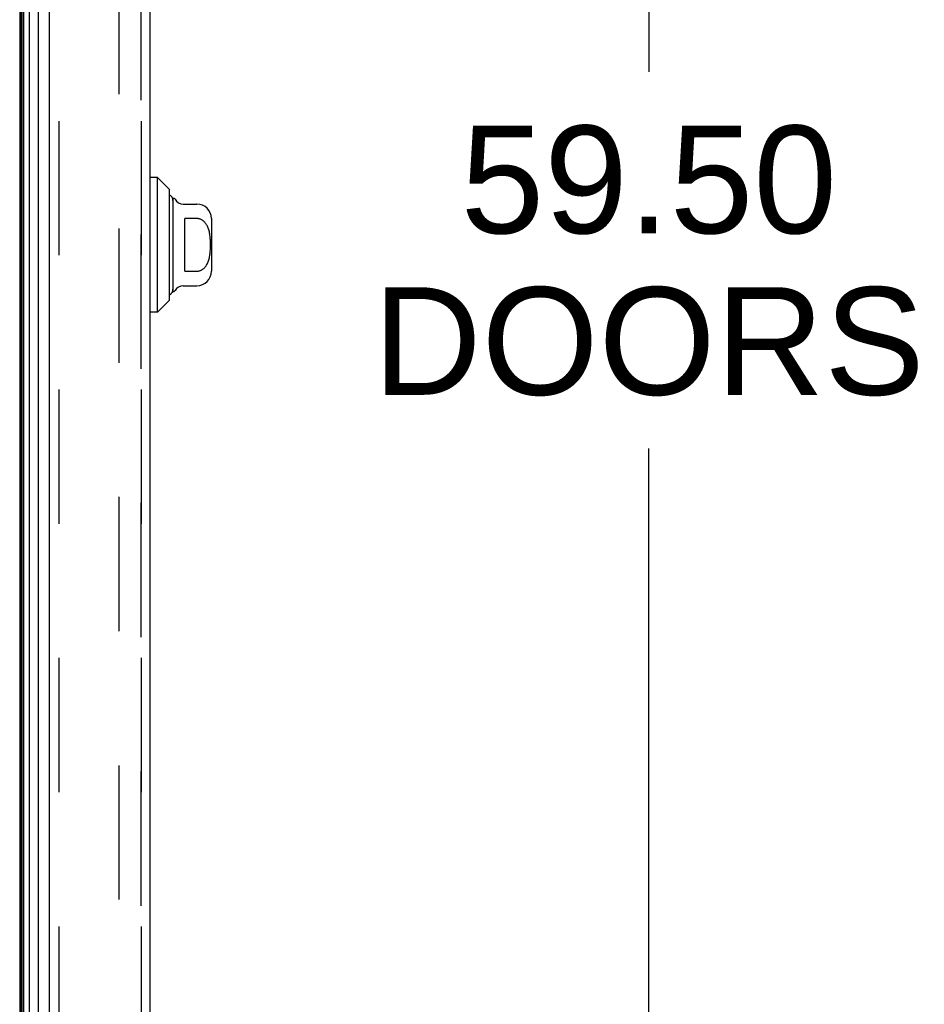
# Model space of a CAD drawing. Header units: inches. Extents: x 0 to 200, y 0 to 129.
# Tile 18 of 256: x 20.02 to 27.43, y 57.96 to 66.03. Entities that reach past the tile are written whole.
import ezdxf

# ---------------------------------------------------------------- set-up
doc = ezdxf.new("R2010")
doc.units = ezdxf.units.IN
doc.header["$LTSCALE"] = 11
doc.header["$MEASUREMENT"] = 0
doc.linetypes.add('HIDDEN', pattern=[0.2, 0.1, -0.1])
doc.layers.get('0').update_dxf_attribs({"linetype": 'CONTINUOUS'})
for name, color, linetype in [('DEFAULT_2', 8, 'HIDDEN'), ('DIMENSIONS', 7, 'CONTINUOUS'), ('LEFTHAND_DOOR_ASSEMBLY', 7, 'CONTINUOUS'), ('RIGHTHAND_DOOR_ASSEMBLY', 7, 'CONTINUOUS')]:
    doc.layers.add(name, color=color, linetype=linetype)
doc.styles.get("Standard").update_dxf_attribs({"font": 'arial.ttf'})
doc.dimstyles.new('DIMSTYLE_1', dxfattribs={"dimtxt": 0.882353, "dimasz": 1.176471, "dimexe": 0.09, "dimexo": 0.07, "dimgap": 0.0375, "dimtad": 0, "dimtih": 1, "dimtoh": 1, "dimzin": 4, "dimdsep": 46, "dimtxsty": 'Standard', "dimblk": '_FILLED', "dimblk1": '_FILLED', "dimblk2": '_FILLED', "dimcen": 0.09, "dimadec": 3, "dimazin": 1, "dimtfac": 1, "dimtdec": 3, "dimtofl": 0, "dimtmove": 0, "dimatfit": 3, "dimldrblk": '_FILLED', "dimfxl": 0, "dimtolj": 1, "dimtzin": 4, "dimarcsym": 0})

# ---------------------------------------------------------------- blocks, each defined once
blk = doc.blocks.new('_FILLED')
at = {"color": 0, "linetype": 'ByBlock'}
blk.add_solid([(0, 0), (-1, 0.2), (-1, -0.2)], dxfattribs=at)
blk = doc.blocks.new('*D8')
at = {"layer": 'DIMENSIONS', "color": 2, "linetype": 'Continuous'}
for p, q in [((21.7821, 93.9358), (26.2354, 93.9358)), ((25.1766, 93.9358), (25.1766, 65.6042)), ((25.1766, 34.4358), (25.1766, 62.516)), ((21.7821, 34.4358), (26.2354, 34.4358))]:
    blk.add_line(p, q, dxfattribs=at)
at = {"layer": 'DIMENSIONS', "color": 2, "linetype": 'Continuous', "xscale": 1.1764705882, "yscale": 1.1764705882, "zscale": 1.1764705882}
for p, rotation in [((25.1766, 93.9358), 90), ((25.1766, 34.4358), 270)]:
    blk.add_blockref('_FILLED', p, dxfattribs=dict(at, rotation=rotation))
at = {"layer": 'DIMENSIONS', "color": 2, "linetype": 'Continuous', "insert": (25.1766, 65.163), "char_height": 0.88235, "width": 4.513449, "attachment_point": 2, "line_spacing_factor": 0.9}
blk.add_mtext('59.50\\PDOORS', dxfattribs=at)

msp = doc.modelspace()

# ---------------------------------------------------------------- linework, layer by layer
at = {"color": 3, "linetype": 'Continuous'}
msp.add_line((20.0236, 94.0818), (20.0236, 34.2898), dxfattribs=at)
at = {"layer": 'DEFAULT_2', "color": 8, "linetype": 'HIDDEN'}
msp.add_line((20.8361, 92.9202), (20.8361, 35.4514), dxfattribs=at)
at = {"layer": 'LEFTHAND_DOOR_ASSEMBLY', "color": 7, "linetype": 'Continuous'}
for p, q in [((20.0579, 34.5294), (20.0579, 93.8422)), ((20.1013, 93.8512), (20.1013, 34.5204)), ((20.0355, 34.5385), (20.0355, 93.8331)), ((20.0442, 34.5361), (20.0442, 93.8355)), ((20.1765, 34.5488), (20.1765, 93.8228)), ((21.1526, 64.737), (21.0936, 64.737)), ((21.2511, 64.6386), (21.1526, 64.737)), ((21.1526, 63.6346), (21.1526, 64.737)), ((21.2511, 63.733), (21.2511, 64.6386)), ((21.2786, 64.5697), (21.2786, 63.8019)), ((21.3639, 64.5204), (21.4755, 64.5204)), ((21.4755, 64.4014), (21.377, 64.4014)), ((21.377, 63.9702), (21.377, 64.4014)), ((21.5936, 64.4023), (21.5936, 63.9693)), ((21.377, 63.9702), (21.4755, 63.9702)), ((21.3639, 63.8512), (21.4755, 63.8512)), ((21.2511, 63.733), (21.1526, 63.6346)), ((21.1526, 63.6346), (21.0936, 63.6346))]:
    msp.add_line(p, q, dxfattribs=at)
at = {"layer": 'LEFTHAND_DOOR_ASSEMBLY', "color": 3, "linetype": 'Continuous'}
for p, q in [((20.2686, 34.5708), (20.2686, 93.8008)), ((21.0936, 34.5708), (21.0936, 93.8008))]:
    msp.add_line(p, q, dxfattribs=at)
at = {"layer": 'LEFTHAND_DOOR_ASSEMBLY', "color": 8, "linetype": 'HIDDEN'}
for p, q in [((20.3436, 93.8008), (20.3436, 34.5708)), ((21.0186, 34.5708), (21.0186, 93.8008))]:
    msp.add_line(p, q, dxfattribs=at)
at = {"layer": 'LEFTHAND_DOOR_ASSEMBLY', "color": 7, "linetype": 'Continuous'}
msp.add_lwpolyline([(21.4755, 63.9702), (21.4798, 63.9703), (21.4841, 63.9707), (21.4885, 63.9713), (21.4928, 63.9722), (21.4971, 63.9733), (21.5014, 63.9747), (21.5057, 63.9763), (21.51, 63.9783), (21.5142, 63.9805), (21.5185, 63.983), (21.5226, 63.9858), (21.5268, 63.9889), (21.5309, 63.9923), (21.5349, 63.9961), (21.5389, 64.0002), (21.5429, 64.0047), (21.5467, 64.0096), (21.5505, 64.0149), (21.5542, 64.0207), (21.5578, 64.0268), (21.5611, 64.0334), (21.5643, 64.0404), (21.5673, 64.0477), (21.5701, 64.0553), (21.5726, 64.0632), (21.5749, 64.0714), (21.5769, 64.0798), (21.5788, 64.0885), (21.5804, 64.0974), (21.5818, 64.1065), (21.583, 64.1159), (21.5841, 64.1254), (21.5849, 64.1351), (21.5856, 64.145), (21.5861, 64.1551), (21.5865, 64.1652), (21.5867, 64.1754), (21.5868, 64.1856), (21.5867, 64.1959), (21.5865, 64.206), (21.5862, 64.2162), (21.5856, 64.2262), (21.585, 64.2361), (21.5841, 64.2458), (21.5831, 64.2554), (21.5819, 64.2647), (21.5804, 64.2739), (21.5788, 64.2828), (21.577, 64.2914), (21.575, 64.2998), (21.5727, 64.308), (21.5702, 64.316), (21.5674, 64.3236), (21.5644, 64.331), (21.5612, 64.338), (21.5578, 64.3447), (21.5542, 64.3509), (21.5506, 64.3567), (21.5468, 64.362), (21.5429, 64.3669), (21.5389, 64.3714), (21.5349, 64.3755), (21.5309, 64.3793), (21.5268, 64.3827), (21.5227, 64.3858), (21.5185, 64.3886), (21.5143, 64.3911), (21.51, 64.3933), (21.5057, 64.3953), (21.5014, 64.3969), (21.4971, 64.3983), (21.4928, 64.3994), (21.4885, 64.4003), (21.4842, 64.4009), (21.4798, 64.4013), (21.4755, 64.4014)], dxfattribs=at)
for centre, radius, start, end in [((21.2294, 64.55), 0.0492, 0, 63.88511), ((21.2787, 64.55), 0.0197, 30, 90.11459), ((21.3639, 64.5992), 0.0787, 210, 270), ((21.4755, 64.4023), 0.1181, 0, 90), ((21.4755, 63.9693), 0.1181, 270, 360), ((21.3639, 63.7724), 0.0787, 90, 150), ((21.2294, 63.8216), 0.0492, 296.11489, 360), ((21.2787, 63.8216), 0.0197, 269.88541, 330)]:
    msp.add_arc(centre, radius, start, end, dxfattribs=at)
at = {"layer": 'RIGHTHAND_DOOR_ASSEMBLY', "color": 8, "linetype": 'HIDDEN'}
for p, q in [((20.3436, 93.8008), (20.3436, 34.5708)), ((21.0186, 93.8008), (21.0186, 34.5708))]:
    msp.add_line(p, q, dxfattribs=at)

# ---------------------------------------------------------------- dimensions: what is measured, and where the dimension line sits
at = {"layer": 'DIMENSIONS', "color": 2, "linetype": 'Continuous'}
dim = msp.add_linear_dim(base=(25.1766, 34.4358), p1=(21.7121, 93.9358), p2=(21.7121, 34.4358), angle=270, text='<>\\PDOORS', dimstyle='DIMSTYLE_1', dxfattribs=at)
dim.commit()
dim.dimension.update_dxf_attribs({"geometry": '*D8', "text_midpoint": (25.1766, 64.0601), "dimtype": 160})

doc.saveas('drawing.dxf')
